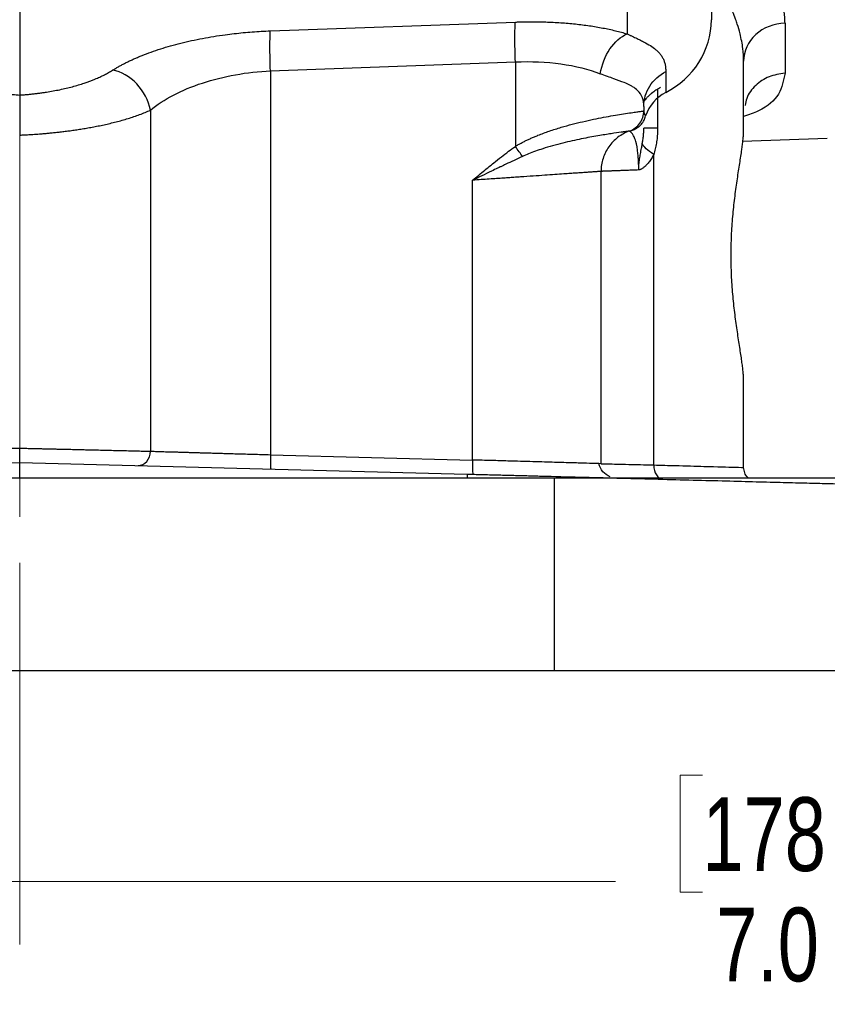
# Model space of a CAD drawing. Header units: inches. Extents: x 0.6 to 16.3, y 0.2 to 11.5.
# Tile 16 of 24: x 12.9 to 14.4, y 4.3 to 6.2. Entities that reach past the tile are written whole.
import ezdxf

# ---------------------------------------------------------------- set-up
doc = ezdxf.new("R2010")
doc.units = ezdxf.units.IN
doc.header["$MEASUREMENT"] = 0
doc.linetypes.add('CENTERX2', pattern=[0.8, 0.5, -0.1, 0.1, -0.1])
doc.styles.add('SLDTEXTSTYLE0', font='TXT', dxfattribs={"width": 0.75})
doc.dimstyles.new('SLDDIMSTYLE1', dxfattribs={"dimtxt": 0.137795, "dimasz": 0.14, "dimexe": 0, "dimexo": 0.0625, "dimgap": 0.034449, "dimtad": 0, "dimdec": 1, "dimlfac": 1.5, "dimrnd": 1e-09, "dimzin": 4, "dimdsep": 46, "dimtxsty": 'SLDTEXTSTYLE0', "dimblk1": 'CLOSED', "dimblk2": 'CLOSED', "dimsah": 1, "dimcen": 0.09, "dimadec": 0, "dimazin": 1, "dimtfac": 1, "dimtdec": 1, "dimtofl": 0, "dimtmove": 0, "dimatfit": 3, "dimldrblk": 'CLOSED', "dimfxl": 0, "dimfrac": 2, "dimtolj": 1, "dimtzin": 12, "dimarcsym": 0})

# ---------------------------------------------------------------- blocks, each defined once
blk = doc.blocks.new('_Closed')
at = {"color": 0, "linetype": 'ByBlock', "lineweight": -2}
for p, q in [((-1, 0.166667), (0, 0)), ((-1, 0.166667), (-1, -0.166667)), ((0, 0), (-1, -0.166667)), ((0, 0), (-1, 0))]:
    blk.add_line(p, q, dxfattribs=at)
blk = doc.blocks.new('_D_4')
at = {"color": 7, "linetype": 'Continuous', "lineweight": 0}
for p, q in [((10.5939, 4.8974), (10.5939, 4.5037)), ((15.2605, 4.8974), (15.2605, 4.5037)), ((14.2036, 4.7415), (14.1617, 4.7415)), ((14.1617, 4.7415), (14.1617, 4.5228)), ((14.5091, 4.7415), (14.5511, 4.7415)), ((14.5511, 4.7415), (14.5511, 4.5228)), ((10.5939, 4.5431), (14.0408, 4.5431)), ((15.2605, 4.5431), (14.6719, 4.5431)), ((14.1617, 4.5228), (14.2036, 4.5228)), ((14.5511, 4.5228), (14.5091, 4.5228))]:
    blk.add_line(p, q, dxfattribs=at)
at = {"color": 7, "linetype": 'Continuous', "lineweight": 18, "xscale": 0.14, "yscale": 0.14, "rotation": 180.0000000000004}
blk.add_blockref('_Closed', (10.5939, 4.5431), dxfattribs=at)
at = {"color": 7, "linetype": 'Continuous', "lineweight": 18, "xscale": 0.14, "yscale": 0.14}
blk.add_blockref('_Closed', (15.2605, 4.5431), dxfattribs=at)
at = {"color": 7, "linetype": 'Continuous', "lineweight": 18, "char_height": 0.1378, "attachment_point": 1, "style": 'SLDTEXTSTYLE0'}
for s, insert in [('178', (14.2036, 4.7004)), ('7.0', (14.2291, 4.4942))]:
    blk.add_mtext(s, dxfattribs=dict(at, insert=insert))

msp = doc.modelspace()

# ---------------------------------------------------------------- linework, layer by layer
at = {"color": 7, "linetype": 'CENTERX2', "lineweight": 18}
for p, q in [((12.9272, 4.425), (12.9272, 11.1056)), ((12.9272, 5.9384), (12.9272, 4.425))]:
    msp.add_line(p, q, dxfattribs=at)
at = {"color": 7, "linetype": 'Continuous', "lineweight": 25}
for p, q in [((14.2205, 6.3115), (14.2205, 6.1541)), ((12.9272, 6.1796), (12.9272, 6.0132)), ((13.3959, 6.1331), (13.8538, 6.1496)), ((14.3578, 6.1478), (14.3578, 6.0538)), ((13.3959, 6.0586), (13.8538, 6.0751)), ((13.8538, 6.0751), (13.8538, 5.9173)), ((14.2805, 5.9486), (14.2805, 6.0766)), ((13.3959, 6.0586), (13.3959, 5.3408)), ((14.135, 6.0573), (14.135, 6.0181)), ((13.1716, 5.985), (13.1716, 5.3473)), ((14.0939, 5.992), (14.0939, 5.9836)), ((14.0696, 5.9466), (14.0712, 5.9472)), ((14.0736, 5.9484), (14.0758, 5.9488)), ((14.0739, 5.9484), (14.0792, 5.9526)), ((14.2785, 5.9271), (14.4369, 5.9326)), ((14.1125, 5.3217), (14.1125, 5.9022)), ((13.7738, 5.3309), (13.7738, 5.8539)), ((14.0139, 5.324), (14.0139, 5.8704)), ((14.2805, 5.317), (14.2805, 5.4784)), ((13.3959, 5.3408), (13.7738, 5.3309)), ((12.0913, 5.3046), (12.9272, 5.3265)), ((12.9272, 5.2968), (12.9272, 5.3265)), ((12.9272, 5.3265), (13.7631, 5.3046)), ((13.9272, 5.2968), (11.9272, 5.2968)), ((13.9272, 4.9368), (13.9272, 5.2968)), ((15.2605, 5.2968), (13.9272, 5.2968)), ((13.9272, 4.9368), (11.9272, 4.9368)), ((15.2605, 4.9368), (13.9272, 4.9368))]:
    msp.add_line(p, q, dxfattribs=at)
at = {"color": 8, "linetype": 'Continuous', "lineweight": 25}
for p, q in [((14.0626, 6.2275), (14.0626, 6.1276)), ((14.1196, 6.0236), (14.1196, 5.9515))]:
    msp.add_line(p, q, dxfattribs=at)
at = {"color": 7, "linetype": 'Continuous', "lineweight": 25}
for centre, radius, start, end in [((14.0662, 6.1563), 0.1543, 296.448, 359.1655), ((14.1693, 5.9504), 0.0759, 116.9064, 161.5208)]:
    msp.add_arc(centre, radius, start, end, dxfattribs=at)
for points, knots in [([(14.3578, 6.1478), (14.3577, 6.1497), (14.3577, 6.1535), (14.3573, 6.1593), (14.3568, 6.1652), (14.356, 6.1711), (14.3549, 6.177), (14.3537, 6.1831), (14.3522, 6.1892), (14.3505, 6.1954), (14.3485, 6.2016), (14.3463, 6.208), (14.343, 6.2168), (14.3381, 6.2282), (14.3312, 6.2423), (14.3232, 6.2566), (14.3143, 6.2711), (14.3076, 6.2808), (14.3042, 6.2856)], [0, 0, 0, 0, 0.044872, 0.089802, 0.134805, 0.179897, 0.225092, 0.270405, 0.315851, 0.361445, 0.407202, 0.453134, 0.499258, 0.598781, 0.698481, 0.798493, 0.898955, 1, 1, 1, 1]), ([(14.2805, 6.0766), (14.2805, 6.0842), (14.28, 6.0921), (14.2779, 6.1091), (14.2761, 6.1184), (14.2723, 6.1338), (14.2706, 6.1397), (14.2676, 6.1488), (14.2666, 6.1518), (14.2637, 6.1597), (14.2618, 6.1646), (14.2565, 6.1773), (14.2529, 6.1853), (14.2445, 6.2021), (14.2396, 6.211), (14.2344, 6.2199)], [0, 0, 0, 0, 0.19263, 0.19263, 0.412778, 0.412778, 0.550371, 0.550371, 0.619167, 0.619167, 0.729241, 0.729241, 0.90536, 0.90536, 1.100742, 1.100742, 1.100742, 1.100742]), ([(13.8538, 6.0751), (13.8532, 6.0911), (13.8526, 6.1231), (13.8532, 6.1439), (13.8538, 6.1496), (13.8538, 6.1496), (13.8538, 6.1496), (13.8538, 6.1496)], [-0.000053, -0.000053, -0.000053, -0.000053, 0.499928, 0.999928, 0.999928, 0.999928, 0.999981, 0.999981, 0.999981, 0.999981]), ([(13.8538, 6.1496), (13.8565, 6.1497), (13.862, 6.1499), (13.8702, 6.1501), (13.8783, 6.1502), (13.8864, 6.1502), (13.8945, 6.1502), (13.9025, 6.15), (13.9174, 6.1496), (13.9388, 6.1486), (13.9661, 6.1462), (13.9925, 6.1429), (14.0133, 6.1394), (14.0293, 6.1361), (14.0408, 6.1335), (14.052, 6.1306), (14.059, 6.1286), (14.0626, 6.1276)], [0, 0, 0, 0, 0.035271, 0.070479, 0.105646, 0.140798, 0.175958, 0.211153, 0.246405, 0.371541, 0.497004, 0.622805, 0.749179, 0.811662, 0.87421, 0.936948, 1, 1, 1, 1]), ([(13.1008, 6.0596), (13.1025, 6.0607), (13.1061, 6.0629), (13.1116, 6.0661), (13.1174, 6.0693), (13.1233, 6.0724), (13.1295, 6.0755), (13.1359, 6.0785), (13.1424, 6.0815), (13.1492, 6.0844), (13.1646, 6.0907), (13.1901, 6.0998), (13.228, 6.1105), (13.2686, 6.1194), (13.3025, 6.1249), (13.3281, 6.1281), (13.345, 6.1299), (13.3619, 6.1313), (13.3789, 6.1324), (13.3903, 6.1329), (13.3959, 6.1331)], [0, 0, 0, 0, 0.028289, 0.056454, 0.084517, 0.112498, 0.140419, 0.1683, 0.196164, 0.224031, 0.251922, 0.380516, 0.507964, 0.634252, 0.759589, 0.80795, 0.85603, 0.90397, 0.951912, 1, 1, 1, 1]), ([(13.3959, 6.0586), (13.3956, 6.0666), (13.3954, 6.0746), (13.3951, 6.0899), (13.395, 6.0972), (13.395, 6.1104), (13.3951, 6.1163), (13.3954, 6.1262), (13.3956, 6.1303), (13.3959, 6.1331)], [0, 0, 0, 0, 0.25, 0.25, 0.5, 0.5, 0.75, 0.75, 1, 1, 1, 1]), ([(14.0626, 6.1276), (14.0642, 6.1268), (14.0675, 6.1253), (14.0722, 6.1231), (14.0768, 6.1209), (14.0812, 6.1188), (14.0855, 6.1168), (14.0895, 6.1148), (14.0969, 6.111), (14.1065, 6.1056), (14.1154, 6.0991), (14.1216, 6.0933), (14.1258, 6.0883), (14.1292, 6.0829), (14.1318, 6.0772), (14.1336, 6.071), (14.1347, 6.0644), (14.1349, 6.0597), (14.135, 6.0573)], [0, 0, 0, 0, 0.032741, 0.065579, 0.09853, 0.13161, 0.164836, 0.198221, 0.231783, 0.354083, 0.477148, 0.550878, 0.624687, 0.698724, 0.773132, 0.848055, 0.923632, 1, 1, 1, 1]), ([(13.8538, 6.0751), (13.8831, 6.0764), (13.912, 6.0752), (13.966, 6.0677), (13.991, 6.0614), (14.0125, 6.053)], [0, 0, 0, 0, 0.5, 0.5, 1, 1, 1, 1]), ([(12.7537, 6.0596), (12.755, 6.0587), (12.7577, 6.057), (12.762, 6.0546), (12.7665, 6.0521), (12.7712, 6.0497), (12.7761, 6.0474), (12.7812, 6.0451), (12.7909, 6.041), (12.8062, 6.0353), (12.8284, 6.0287), (12.852, 6.0231), (12.8727, 6.0193), (12.8894, 6.0169), (12.9019, 6.0154), (12.9145, 6.0141), (12.923, 6.0135), (12.9272, 6.0132)], [0, 0, 0, 0, 0.036355, 0.072536, 0.108581, 0.144528, 0.180418, 0.216288, 0.252179, 0.380435, 0.507655, 0.633754, 0.758949, 0.81951, 0.879713, 0.939796, 1, 1, 1, 1]), ([(12.9272, 6.0132), (12.9296, 6.0134), (12.9345, 6.0137), (12.9417, 6.0143), (12.9489, 6.015), (12.9561, 6.0158), (12.9632, 6.0167), (12.9703, 6.0177), (12.9835, 6.0196), (13.0024, 6.0231), (13.0261, 6.0287), (13.0482, 6.0353), (13.0649, 6.0415), (13.0771, 6.0468), (13.0856, 6.0509), (13.0936, 6.0552), (13.0984, 6.0581), (13.1008, 6.0596)], [0, 0, 0, 0, 0.034419, 0.06877, 0.103098, 0.137448, 0.171865, 0.206393, 0.241076, 0.366207, 0.49237, 0.619527, 0.747844, 0.810609, 0.873416, 0.936477, 1, 1, 1, 1]), ([(13.1716, 5.985), (13.1682, 6.0028), (13.1496, 6.0383), (13.1169, 6.0568), (13.1008, 6.0596), (13.1008, 6.0596), (13.1008, 6.0596), (13.1008, 6.0596)], [0.000019, 0.000019, 0.000019, 0.000019, 0.5, 1, 1, 1, 1.000128, 1.000128, 1.000128, 1.000128]), ([(13.1716, 5.985), (13.1958, 6.0052), (13.2297, 6.0229), (13.2883, 6.0421), (13.3092, 6.0473), (13.3521, 6.055), (13.3741, 6.0575), (13.3959, 6.0586)], [0, 0, 0, 0, 0.5, 0.5, 0.75, 0.75, 1, 1, 1, 1]), ([(14.0939, 5.992), (14.0939, 6.0052), (14.0977, 6.0185), (14.1121, 6.0413), (14.1226, 6.0508), (14.135, 6.0573)], [0, 0, 0, 0, 0.5, 0.5, 1, 1, 1, 1]), ([(14.0939, 5.992), (14.0939, 5.9979), (14.0931, 6.0032), (14.0895, 6.0134), (14.0864, 6.018), (14.0796, 6.0245), (14.0765, 6.0267), (14.0713, 6.0298), (14.0694, 6.0308), (14.0643, 6.0334), (14.0609, 6.0349), (14.0515, 6.0387), (14.045, 6.041), (14.0301, 6.0464), (14.0216, 6.0494), (14.0125, 6.053)], [0, 0, 0, 0, 0.18732, 0.18732, 0.401399, 0.401399, 0.535199, 0.535199, 0.602099, 0.602099, 0.709138, 0.709138, 0.880402, 0.880402, 1.070397, 1.070397, 1.070397, 1.070397]), ([(14.1252, 6.0273), (14.1237, 6.0265), (14.1208, 6.0249), (14.1165, 6.0222), (14.1124, 6.0194), (14.1085, 6.0164), (14.1047, 6.0132), (14.1012, 6.0099), (14.0977, 6.0063), (14.0956, 6.0038), (14.0946, 6.0026)], [0, 0, 0, 0, 0.126147, 0.251314, 0.375822, 0.5, 0.624178, 0.748686, 0.873853, 1, 1, 1, 1]), ([(12.9272, 6.0132), (12.9272, 6.0127), (12.9272, 6.0116), (12.9272, 6.0091), (12.9272, 6.0055), (12.9272, 6.0002), (12.9272, 5.993), (12.9272, 5.9843), (12.9272, 5.9747), (12.9272, 5.9651), (12.9272, 5.9558), (12.9272, 5.9469), (12.9272, 5.9412), (12.9272, 5.9384)], [0, 0, 0, 0, 0.0404246, 0.0980213, 0.1727931, 0.2647285, 0.3737686, 0.4998256, 0.6134514, 0.7203215, 0.8203939, 0.9136201, 1, 1, 1, 1]), ([(12.9272, 5.9384), (12.9282, 5.9384), (12.9302, 5.9385), (12.9336, 5.9387), (12.9375, 5.9389), (12.9418, 5.9391), (12.9467, 5.9394), (12.9521, 5.9397), (12.9579, 5.9401), (12.9643, 5.9405), (12.9712, 5.9411), (12.9785, 5.9417), (12.9863, 5.9425), (12.9945, 5.9433), (13.0032, 5.9443), (13.0123, 5.9454), (13.0218, 5.9466), (13.0316, 5.948), (13.0418, 5.9496), (13.0523, 5.9513), (13.063, 5.9532), (13.074, 5.9554), (13.0851, 5.9577), (13.0964, 5.9603), (13.1076, 5.963), (13.1189, 5.9661), (13.13, 5.9694), (13.141, 5.9729), (13.1517, 5.9767), (13.162, 5.9807), (13.1684, 5.9835), (13.1716, 5.985)], [0, 0, 0, 0, 0.009735, 0.021204, 0.034407, 0.049346, 0.066021, 0.084436, 0.104592, 0.126493, 0.150145, 0.175553, 0.202724, 0.231654, 0.262349, 0.294814, 0.329058, 0.365088, 0.402912, 0.442537, 0.483973, 0.527228, 0.57231, 0.619232, 0.668005, 0.718643, 0.77115, 0.825534, 0.881801, 0.939955, 1, 1, 1, 1]), ([(13.8538, 5.9173), (13.8556, 5.9184), (13.8592, 5.9205), (13.8648, 5.9236), (13.8706, 5.9266), (13.8767, 5.9295), (13.8829, 5.9324), (13.8894, 5.9352), (13.9008, 5.9399), (13.9177, 5.9461), (13.9461, 5.9551), (13.9814, 5.9642), (14.0204, 5.9722), (14.0549, 5.978), (14.0738, 5.9807), (14.0828, 5.982), (14.0865, 5.9825), (14.0895, 5.9829), (14.0917, 5.9832), (14.0933, 5.9835), (14.0937, 5.9835), (14.0938, 5.9836)], [0, 0, 0, 0, 0.0159986, 0.0324433, 0.0493456, 0.0667164, 0.0845656, 0.1029024, 0.1217352, 0.1819284, 0.2455979, 0.365276, 0.4965507, 0.6337059, 0.7842636, 0.8185803, 0.8535502, 0.8891753, 0.9254575, 0.9623985, 1, 1, 1, 1]), ([(14.0672, 5.9459), (14.0749, 5.9486), (14.0818, 5.9538), (14.0913, 5.9672), (14.0939, 5.9754), (14.0939, 5.9836)], [0, 0, 0, 0, 0.5, 0.5, 1, 1, 1, 1]), ([(14.0938, 5.9836), (14.0938, 5.9836), (14.0938, 5.9836), (14.0938, 5.9836), (14.0939, 5.9836), (14.0939, 5.9836), (14.0939, 5.9836), (14.0939, 5.9836), (14.0939, 5.9836), (14.0939, 5.9836)], [-0.01597476, -0.01597476, -0.01597476, -0.01597476, -0.01030372, -0.01030372, -0.0051918, -0.0051918, -0.00199684, -0.00199684, 0, 0, 0, 0]), ([(14.0939, 5.9836), (14.0939, 5.983), (14.0939, 5.9818), (14.0942, 5.9801), (14.0947, 5.9785), (14.0954, 5.9771), (14.0962, 5.9757), (14.0969, 5.9749), (14.0973, 5.9745)], [0, 0, 0, 0, 0.180053, 0.354744, 0.524078, 0.68806, 0.846699, 1, 1, 1, 1]), ([(14.0739, 5.9481), (14.0747, 5.9484), (14.0763, 5.949), (14.0786, 5.9501), (14.0809, 5.9515), (14.0832, 5.953), (14.0854, 5.9547), (14.0875, 5.9566), (14.0898, 5.9591), (14.0922, 5.9622), (14.0943, 5.9659), (14.0961, 5.97), (14.0969, 5.9729), (14.0973, 5.9745)], [0, 0, 0, 0, 0.064936, 0.131057, 0.198927, 0.269069, 0.341956, 0.418018, 0.497651, 0.61622, 0.748555, 0.858275, 1, 1, 1, 1]), ([(14.0672, 5.9458), (14.0672, 5.9458), (14.067, 5.9457), (14.0666, 5.9457), (14.0659, 5.9456), (14.0649, 5.9454), (14.0637, 5.9453), (14.0623, 5.9451), (14.0606, 5.9448), (14.0587, 5.9446), (14.0565, 5.9443), (14.0541, 5.944), (14.0475, 5.9431), (14.0339, 5.9411), (14.0087, 5.9372), (13.9781, 5.9315), (13.9485, 5.925), (13.9238, 5.9186), (13.9065, 5.9134), (13.8915, 5.9083), (13.8788, 5.9036), (13.8708, 5.9), (13.8669, 5.8983)], [0, 0, 0, 0, 0.022326, 0.044729, 0.067208, 0.089758, 0.112379, 0.135066, 0.157817, 0.180628, 0.203498, 0.226423, 0.2494, 0.375392, 0.500217, 0.627998, 0.752301, 0.817108, 0.877473, 0.921724, 0.962519, 1, 1, 1, 1]), ([(14.0672, 5.9459), (14.0594, 5.9431), (14.0521, 5.9392), (14.0391, 5.9293), (14.0333, 5.9233), (14.0238, 5.9099), (14.0201, 5.9025), (14.0151, 5.8868), (14.0139, 5.8786), (14.0139, 5.8704)], [0, 0, 0, 0, 0.25, 0.25, 0.5, 0.5, 0.75, 0.75, 1, 1, 1, 1]), ([(14.0672, 5.9459), (14.0672, 5.9459), (14.0672, 5.9459), (14.0672, 5.9459), (14.0672, 5.9459), (14.0672, 5.9459), (14.0672, 5.9459), (14.0672, 5.9459), (14.0672, 5.9459), (14.0672, 5.9459)], [-0.01597476, -0.01597476, -0.01597476, -0.01597476, -0.01397791, -0.01397791, -0.01078296, -0.01078296, -0.00567104, -0.00567104, 0, 0, 0, 0]), ([(14.0843, 5.8731), (14.0844, 5.8836), (14.0839, 5.894), (14.0821, 5.9128), (14.0806, 5.9206), (14.0778, 5.9302), (14.0767, 5.9331), (14.0751, 5.9366), (14.0745, 5.9376), (14.0731, 5.9399), (14.0723, 5.9411), (14.0703, 5.9435), (14.0692, 5.9444), (14.0677, 5.9456), (14.0672, 5.9459), (14.0672, 5.9459)], [-1.021831, -1.021831, -1.021831, -1.021831, -0.840456, -0.840456, -0.676963, -0.676963, -0.57478, -0.57478, -0.510915, -0.510915, -0.383187, -0.383187, -0.17882, -0.17882, 0, 0, 0, 0]), ([(14.0728, 5.9482), (14.0727, 5.9482), (14.0725, 5.9481), (14.0734, 5.9483), (14.0736, 5.9484)], [0, 0, 0, 0, 0.70999, 1, 1, 1, 1]), ([(14.0911, 5.9226), (14.0914, 5.9248), (14.0923, 5.9299), (14.0932, 5.9373), (14.0938, 5.9448), (14.0938, 5.9493), (14.0939, 5.9515)], [0, 0, 0, 0, 0.21957, 0.520526, 0.755609, 1, 1, 1, 1]), ([(14.1196, 5.9515), (14.1115, 5.9515), (14.105, 5.9515), (14.0962, 5.9515), (14.0939, 5.9515), (14.0939, 5.9515)], [0, 0, 0, 0, 0.5, 0.5, 1, 1, 1, 1]), ([(14.1196, 5.9515), (14.1196, 5.9496), (14.1196, 5.9457), (14.1193, 5.94), (14.1189, 5.9343), (14.1183, 5.9287), (14.1175, 5.9232), (14.1165, 5.9178), (14.1153, 5.9125), (14.114, 5.9073), (14.113, 5.9039), (14.1125, 5.9022)], [0, 0, 0, 0, 0.1153681, 0.2291783, 0.3416326, 0.4529402, 0.563317, 0.6729843, 0.7821679, 0.8910964, 1, 1, 1, 1]), ([(14.2805, 5.4784), (14.2805, 5.4796), (14.2805, 5.4819), (14.2803, 5.4858), (14.2801, 5.4899), (14.2797, 5.4941), (14.2793, 5.4986), (14.2787, 5.5034), (14.2781, 5.5083), (14.2774, 5.5135), (14.2758, 5.525), (14.2727, 5.5444), (14.2682, 5.574), (14.2637, 5.6062), (14.26, 5.6407), (14.2576, 5.6767), (14.2567, 5.7135), (14.2576, 5.7503), (14.26, 5.7862), (14.2637, 5.8208), (14.2682, 5.853), (14.2727, 5.8826), (14.276, 5.9035), (14.278, 5.9177), (14.2791, 5.9265), (14.2799, 5.9346), (14.2804, 5.9421), (14.2805, 5.9464), (14.2805, 5.9486)], [0, 0, 0, 0, 0.014042, 0.028047, 0.042027, 0.055995, 0.069966, 0.083952, 0.097967, 0.112024, 0.126136, 0.188817, 0.251292, 0.313882, 0.375847, 0.438108, 0.500006, 0.561892, 0.624166, 0.686128, 0.748721, 0.811194, 0.873877, 0.899235, 0.924449, 0.949596, 0.974754, 1, 1, 1, 1]), ([(13.7738, 5.8539), (13.7814, 5.8602), (13.7945, 5.8711), (13.8124, 5.8858), (13.8272, 5.8975), (13.8407, 5.9078), (13.8496, 5.9142), (13.8538, 5.9173)], [0, 0, 0, 0, 0.290659, 0.500089, 0.679201, 0.845819, 1, 1, 1, 1]), ([(14.0843, 5.8731), (14.0843, 5.8744), (14.0843, 5.8767), (14.0844, 5.8797), (14.0846, 5.8823), (14.0848, 5.885), (14.0853, 5.8891), (14.0862, 5.8953), (14.0877, 5.9038), (14.0891, 5.9117), (14.0903, 5.9181), (14.0908, 5.921), (14.0911, 5.9226)], [0, 0, 0, 0, 0.074102, 0.135802, 0.174475, 0.226093, 0.295386, 0.416567, 0.597539, 0.813364, 0.901535, 1, 1, 1, 1]), ([(13.867, 5.8983), (13.8616, 5.8958), (13.8562, 5.8933), (13.8459, 5.8885), (13.841, 5.8862), (13.8329, 5.8824), (13.8298, 5.8809), (13.8248, 5.8785), (13.8229, 5.8776), (13.817, 5.8748), (13.8131, 5.8729), (13.8029, 5.868), (13.7967, 5.8649), (13.7848, 5.8592), (13.7793, 5.8566), (13.7738, 5.8539)], [0, 0, 0, 0, 0.0681316, 0.0681316, 0.1459963, 0.1459963, 0.1946617, 0.1946617, 0.2189944, 0.2189944, 0.2579267, 0.2579267, 0.3202185, 0.3202185, 0.3893234, 0.3893234, 0.3893234, 0.3893234]), ([(14.1125, 5.9022), (14.1118, 5.9008), (14.1104, 5.8981), (14.1081, 5.8943), (14.1057, 5.8908), (14.1033, 5.8875), (14.1004, 5.884), (14.097, 5.8805), (14.0937, 5.8777), (14.091, 5.8758), (14.089, 5.8747), (14.0872, 5.8738), (14.0856, 5.8733), (14.0847, 5.8732), (14.0843, 5.8731)], [0, 0, 0, 0, 0.097246, 0.192681, 0.286643, 0.379489, 0.471589, 0.601887, 0.72615, 0.794948, 0.860233, 0.914951, 0.961394, 1, 1, 1, 1]), ([(14.0843, 5.8731), (14.0823, 5.8731), (14.0785, 5.8729), (14.073, 5.8727), (14.0677, 5.8725), (14.0627, 5.8723), (14.0579, 5.8721), (14.0533, 5.8719), (14.049, 5.8718), (14.045, 5.8716), (14.0411, 5.8715), (14.0376, 5.8714), (14.0343, 5.8712), (14.0312, 5.8711), (14.0284, 5.871), (14.0259, 5.8709), (14.0236, 5.8708), (14.0215, 5.8707), (14.0197, 5.8707), (14.0181, 5.8706), (14.0168, 5.8706), (14.0157, 5.8705), (14.0149, 5.8705), (14.0143, 5.8705), (14.0139, 5.8704), (14.0139, 5.8704), (14.0139, 5.8704)], [0, 0, 0, 0, 0.043428, 0.086702, 0.129823, 0.172791, 0.215605, 0.258267, 0.300774, 0.343129, 0.38533, 0.427378, 0.469274, 0.511016, 0.552605, 0.594041, 0.635324, 0.676455, 0.717432, 0.758257, 0.798929, 0.839448, 0.879815, 0.920029, 0.960091, 1, 1, 1, 1]), ([(14.0139, 5.8704), (14.0139, 5.8704), (14.0138, 5.8704), (14.0134, 5.8704), (14.0127, 5.8704), (14.0117, 5.8703), (14.0105, 5.8702), (14.0089, 5.8701), (14.0071, 5.87), (14.0049, 5.8698), (14.0025, 5.8696), (13.9998, 5.8695), (13.9968, 5.8692), (13.9935, 5.869), (13.9899, 5.8688), (13.986, 5.8685), (13.9818, 5.8682), (13.9773, 5.8679), (13.9725, 5.8676), (13.9674, 5.8672), (13.9621, 5.8669), (13.9564, 5.8665), (13.9505, 5.8661), (13.9412, 5.8654), (13.9275, 5.8645), (13.9085, 5.8632), (13.887, 5.8617), (13.8684, 5.8604), (13.8535, 5.8594), (13.8429, 5.8586), (13.8312, 5.8578), (13.8185, 5.857), (13.8046, 5.856), (13.7896, 5.855), (13.7792, 5.8543), (13.7738, 5.8539)], [0, 0, 0, 0, 0.0215992, 0.0433037, 0.0651136, 0.0870291, 0.1090503, 0.1311773, 0.1534101, 0.175749, 0.1981941, 0.2207453, 0.2434029, 0.266167, 0.2890376, 0.3120149, 0.3350989, 0.3582898, 0.3815876, 0.4049925, 0.4285046, 0.4521239, 0.4758505, 0.4996846, 0.5599798, 0.6233089, 0.6896725, 0.7590712, 0.7859663, 0.8153693, 0.8472802, 0.8816988, 0.918625, 0.9580588, 1, 1, 1, 1]), ([(12.6828, 5.3473), (12.6845, 5.3474), (12.6878, 5.3475), (12.6931, 5.3476), (12.6986, 5.3477), (12.7045, 5.3479), (12.7106, 5.348), (12.7171, 5.3482), (12.7238, 5.3483), (12.7309, 5.3485), (12.7382, 5.3487), (12.7459, 5.3488), (12.7538, 5.349), (12.7621, 5.3492), (12.7706, 5.3494), (12.7794, 5.3496), (12.7882, 5.3498), (12.7969, 5.3501), (12.806, 5.3503), (12.8159, 5.3505), (12.8266, 5.3508), (12.8383, 5.351), (12.8509, 5.3513), (12.8645, 5.3517), (12.8789, 5.352), (12.8942, 5.3524), (12.9104, 5.3528), (12.9215, 5.353), (12.9272, 5.3532)], [0, 0, 0, 0, 0.0305153, 0.061433, 0.0927531, 0.1244757, 0.1566006, 0.189128, 0.2220578, 0.2553901, 0.2891248, 0.323262, 0.3578016, 0.3927437, 0.4280883, 0.4638354, 0.499985, 0.531891, 0.5665072, 0.6038335, 0.6438699, 0.6866162, 0.7320725, 0.7802387, 0.8311146, 0.8847002, 0.9409954, 1, 1, 1, 1]), ([(12.9272, 5.3532), (12.9302, 5.3531), (12.9362, 5.3529), (12.945, 5.3527), (12.9535, 5.3525), (12.9619, 5.3523), (12.97, 5.3521), (12.9778, 5.352), (12.9854, 5.3518), (12.9928, 5.3516), (12.9999, 5.3514), (13.0067, 5.3513), (13.0133, 5.3511), (13.0197, 5.351), (13.0258, 5.3508), (13.0316, 5.3507), (13.0372, 5.3505), (13.0426, 5.3504), (13.0477, 5.3503), (13.0526, 5.3502), (13.0572, 5.3501), (13.0616, 5.35), (13.0702, 5.3498), (13.0827, 5.3495), (13.0986, 5.3491), (13.1134, 5.3487), (13.1271, 5.3484), (13.1398, 5.3481), (13.1515, 5.3478), (13.1621, 5.3476), (13.1685, 5.3474), (13.1716, 5.3473)], [0, 0, 0, 0, 0.031249, 0.061754, 0.091515, 0.120533, 0.148807, 0.176337, 0.203124, 0.229168, 0.254467, 0.279024, 0.302836, 0.325905, 0.34823, 0.369811, 0.390649, 0.410744, 0.430094, 0.448701, 0.466565, 0.483684, 0.50006, 0.567502, 0.63353, 0.698144, 0.761344, 0.823129, 0.8835, 0.942457, 1, 1, 1, 1]), ([(12.9272, 5.3265), (12.9272, 5.3265), (12.9272, 5.3266), (12.9272, 5.327), (12.9272, 5.3277), (12.9272, 5.3287), (12.9272, 5.3302), (12.9272, 5.3321), (12.9272, 5.3345), (12.9272, 5.3373), (12.9272, 5.3407), (12.9272, 5.3445), (12.9272, 5.3487), (12.9272, 5.3516), (12.9272, 5.3532)], [0, 0, 0, 0, 0.0585, 0.121528, 0.1891094, 0.261228, 0.337827, 0.4188356, 0.5042355, 0.5941624, 0.6887641, 0.7880162, 0.8917847, 1, 1, 1, 1]), ([(13.1487, 5.3207), (13.1546, 5.3206), (13.1605, 5.3234), (13.1689, 5.3333), (13.1714, 5.3403), (13.1715, 5.3473)], [0, 0, 0, 0, 0.5, 0.5, 1, 1, 1, 1]), ([(13.1716, 5.3473), (13.1731, 5.3473), (13.1761, 5.3472), (13.1809, 5.3471), (13.1859, 5.3469), (13.1913, 5.3468), (13.1969, 5.3466), (13.2028, 5.3464), (13.209, 5.3463), (13.2155, 5.3461), (13.2222, 5.3459), (13.2293, 5.3457), (13.2366, 5.3455), (13.2443, 5.3452), (13.2522, 5.345), (13.2603, 5.3448), (13.2681, 5.3445), (13.2758, 5.3443), (13.2834, 5.3441), (13.292, 5.3438), (13.3015, 5.3436), (13.312, 5.3433), (13.3236, 5.3429), (13.3361, 5.3426), (13.3497, 5.3422), (13.3643, 5.3418), (13.3798, 5.3413), (13.3905, 5.341), (13.3959, 5.3408)], [0, 0, 0, 0, 0.030284, 0.061002, 0.092157, 0.123747, 0.155772, 0.188232, 0.221128, 0.25446, 0.288227, 0.322429, 0.357067, 0.392141, 0.42765, 0.463595, 0.499975, 0.528342, 0.560127, 0.595331, 0.633953, 0.675992, 0.72145, 0.770325, 0.822618, 0.878328, 0.937456, 1, 1, 1, 1]), ([(13.3959, 5.3408), (13.3957, 5.3339), (13.3957, 5.32), (13.3963, 5.3142), (13.3966, 5.3142), (13.3966, 5.3142), (13.3966, 5.3142), (13.3966, 5.3142)], [0, 0, 0, 0, 0.5, 1, 1, 1, 1.000257, 1.000257, 1.000257, 1.000257]), ([(13.7738, 5.3309), (13.7736, 5.324), (13.7736, 5.317), (13.7738, 5.3072), (13.7741, 5.3043), (13.7745, 5.3043)], [0, 0, 0, 0, 0.5, 0.5, 1, 1, 1, 1]), ([(14.0307, 5.2992), (14.0258, 5.302), (14.0163, 5.3076), (14.0117, 5.3186), (14.0095, 5.3241)], [0, 0, 0, 0, 0.505919, 1, 1, 1, 1]), ([(14.0139, 5.324), (14.0139, 5.324), (14.0138, 5.324), (14.0096, 5.3241), (14.0096, 5.3241)], [0, 0, 0, 0, 0.993386, 1, 1, 1, 1]), ([(14.0139, 5.324), (14.0139, 5.324), (14.0145, 5.324), (14.018, 5.3239), (14.0218, 5.3238), (14.0361, 5.3235), (14.049, 5.3232), (14.079, 5.3225), (14.0948, 5.3221), (14.1125, 5.3217)], [-0.8448193, -0.8448193, -0.8448193, -0.8448193, -0.7279983, -0.7279983, -0.5410847, -0.5410847, -0.2420229, -0.2420229, 0, 0, 0, 0]), ([(14.1125, 5.3217), (14.1124, 5.3148), (14.1159, 5.301), (14.1249, 5.2951), (14.1295, 5.295)], [0.0001261, 0.0001261, 0.0001261, 0.0001261, 0.5001261, 1, 1, 1, 1]), ([(14.1125, 5.3217), (14.1265, 5.3213), (14.1399, 5.3209), (14.1725, 5.32), (14.1905, 5.3195), (14.2315, 5.3184), (14.2508, 5.3178), (14.2747, 5.3172), (14.2805, 5.317), (14.2805, 5.317)], [0.0000008, 0.0000008, 0.0000008, 0.0000008, 0.1126474, 0.1126474, 0.2928821, 0.2928821, 0.5812576, 0.5812576, 0.8448205, 0.8448205, 0.8448205, 0.8448205]), ([(13.7631, 5.3046), (13.7678, 5.3045), (13.7772, 5.3042), (13.7913, 5.3039), (13.8053, 5.3035), (13.8193, 5.3031), (13.8333, 5.3028), (13.8472, 5.3024), (13.8611, 5.302), (13.8749, 5.3017), (13.8888, 5.3013), (13.9221, 5.3004), (13.9745, 5.2991), (14.0448, 5.2972), (14.1131, 5.2954), (14.179, 5.2937), (14.2409, 5.2921), (14.298, 5.2906), (14.3495, 5.2892), (14.3944, 5.2881), (14.4326, 5.2871), (14.4633, 5.2863), (14.487, 5.2856), (14.5001, 5.2853), (14.5071, 5.2851), (14.5106, 5.285), (14.5131, 5.285), (14.5146, 5.2849), (14.5148, 5.2849), (14.5149, 5.2849)], [0, 0, 0, 0, 0.011734, 0.0234529, 0.0351605, 0.0468604, 0.0585564, 0.0702521, 0.0819513, 0.0936576, 0.1053749, 0.1171067, 0.1789107, 0.2407249, 0.3049207, 0.3691264, 0.4345865, 0.5000557, 0.5655114, 0.6309763, 0.6951599, 0.7593534, 0.82114, 0.8829367, 0.9063739, 0.9297691, 0.953152, 0.9765525, 1, 1, 1, 1]), ([(14.2904, 5.2968), (14.2896, 5.2973), (14.286, 5.2997), (14.2818, 5.3069), (14.281, 5.3136), (14.2805, 5.317)], [0, 0, 0, 0, 0.120371, 0.560185, 1, 1, 1, 1])]:
    msp.add_open_spline(points, degree=3, knots=knots, dxfattribs=at)
for points in [[(14.3578, 6.1478), (14.3373, 6.1472), (14.2971, 6.1312), (14.2805, 6.0948), (14.2805, 6.0766)], [(14.0125, 6.053), (14.0151, 6.0695), (14.028, 6.1025), (14.0509, 6.1226), (14.0626, 6.1276)], [(14.0672, 5.9459), (14.0749, 5.9486), (14.0886, 5.959), (14.0938, 5.9754), (14.0938, 5.9836)], [(14.0712, 5.9472), (14.0714, 5.9472), (14.0717, 5.9473), (14.072, 5.9474)], [(14.072, 5.9474), (14.0726, 5.9476), (14.0733, 5.9478), (14.0739, 5.9481)], [(13.867, 5.8983), (13.8652, 5.901), (13.861, 5.9071), (13.8562, 5.9139), (13.8538, 5.9173)], [(14.1125, 5.9022), (14.1069, 5.9058), (14.0975, 5.9131), (14.0924, 5.9196), (14.0911, 5.9226)]]:
    msp.add_open_spline(points, degree=3, dxfattribs=at)
at = {"color": 8, "linetype": 'Continuous', "lineweight": 25}
for points, knots in [([(14.3578, 6.0538), (14.3552, 6.0405), (14.3499, 6.0137), (14.3212, 5.9873), (14.2901, 5.9762), (14.2805, 5.9728)], [0, 0, 0, 0, 0.40818, 0.817221, 1, 1, 1, 1]), ([(14.3578, 6.0538), (14.3475, 6.0524), (14.3271, 6.0496), (14.302, 6.0321), (14.2864, 6.0122), (14.2843, 5.9982), (14.2836, 5.9938)], [0, 0, 0, 0, 0.288221, 0.576442, 0.864664, 1, 1, 1, 1]), ([(14.0096, 5.3241), (14.0059, 5.3242), (13.9984, 5.3245), (13.9759, 5.3251), (13.946, 5.326), (13.9082, 5.3271), (13.8718, 5.3281), (13.8379, 5.3291), (13.808, 5.33), (13.7858, 5.3306), (13.7738, 5.3309)], [0, 0, 0, 0, 0.139441, 0.283412, 0.431004, 0.571634, 0.725976, 0.801813, 0.893158, 1, 1, 1, 1]), ([(13.7631, 5.3046), (13.7634, 5.3042), (13.7638, 5.3035), (13.764, 5.2986), (13.7641, 5.2968)], [0, 0, 0, 0, 0.647824, 1, 1, 1, 1])]:
    msp.add_open_spline(points, degree=3, knots=knots, dxfattribs=at)

# ---------------------------------------------------------------- dimensions: what is measured, and where the dimension line sits
at = {"color": 7, "linetype": 'Continuous', "lineweight": 18}
dim = msp.add_linear_dim(base=(15.2605, 4.5431), p1=(10.5939, 4.9368), p2=(15.2605, 4.9368), dimstyle='SLDDIMSTYLE1', dxfattribs=at)
dim.commit()
dim.dimension.update_dxf_attribs({"geometry": '_D_4', "text_midpoint": (14.3564, 4.5431), "dimtype": 160})

doc.saveas('drawing.dxf')
